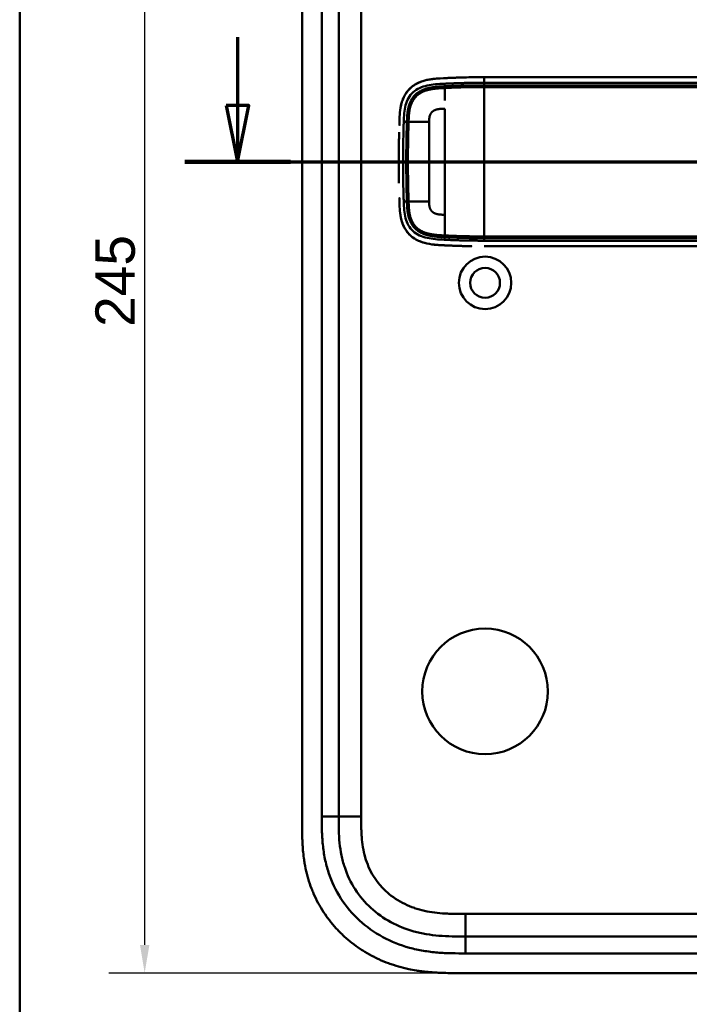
# Model space of a CAD drawing. Header units: millimetres. Extents: x 20 to 833, y 20 to 574.
# Tile 2 of 14: x 20 to 139, y 262 to 437. Entities that reach past the tile are written whole.
import ezdxf

# ---------------------------------------------------------------- set-up
doc = ezdxf.new("R2010")
doc.units = ezdxf.units.MM
doc.header["$LTSCALE"] = 2
for name, color, linetype, lineweight in [('Bemaßungen(DIN)', 7, 'Continuous', 25), ('Schnittansichtslinien(DIN)', 7, 'Continuous', 70), ('Sichtbare Kanten(DIN)', 7, 'Continuous', 50), ('Sichtbare tangentiale Kanten(DIN)', 7, 'Continuous', 50), ('Skizziergeometrie(DIN)', 7, 'Continuous', 50)]:
    doc.layers.add(name, color=color, linetype=linetype, lineweight=lineweight)
doc.styles.add('STANDARD-DIN~0', font='arial.ttf')
doc.dimstyles.new('CAD-LAN', dxfattribs={"dimscale": 2, "dimtxt": 3.5, "dimasz": 2.5, "dimexe": 3.175, "dimexo": 0, "dimgap": 0.8, "dimtad": 1, "dimrnd": 1e-08, "dimtxsty": 'STANDARD-DIN~0', "dimcen": 0.09, "dimdle": 10, "dimclrd": 250, "dimclre": 250, "dimclrt": 250, "dimadec": 0, "dimazin": 2, "dimtfac": 1, "dimtmove": 0, "dimatfit": 3, "dimfxl": 1, "dimtolj": 1, "dimtzin": 0, "dimlwd": 25, "dimlwe": 25, "dimarcsym": 0})

# ---------------------------------------------------------------- blocks, each defined once
blk = doc.blocks.new('Ränder Standardrahmen')
at = {"layer": 'Skizziergeometrie(DIN)', "flags": 128}
blk.add_lwpolyline([(10, 10), (10, 287), (410, 287), (410, 10), (10, 10)], dxfattribs=at)
blk = doc.blocks.new('2DTransSchnitt0')
at = {"layer": 'Schnittansichtslinien(DIN)', "linetype": 'Continuous'}
for p, q in [((29.348, 216.884), (29.348, 210.839)), ((28.348, 210.839), (29.348, 205.839)), ((30.348, 210.839), (28.348, 210.839)), ((29.348, 210.839), (29.348, 205.839)), ((29.348, 205.839), (30.348, 210.839)), ((24.657, 205.839), (153.887, 205.839))]:
    blk.add_line(p, q, dxfattribs=at)
at = {"layer": 'Schnittansichtslinien(DIN)', "linetype": 'Continuous', "lineweight": 140}
blk.add_line((24.657, 205.839), (34.038, 205.839), dxfattribs=at)
at = {"layer": 'Schnittansichtslinien(DIN)', "linetype": 'Continuous', "flags": 128}
blk.add_lwpolyline([(28.348, 210.839), (29.348, 205.839), (30.348, 210.839), (28.348, 210.839)], dxfattribs=at)
at = {"layer": 'Schnittansichtslinien(DIN)'}
blk.add_solid([(28.348, 210.839), (29.348, 205.839), (30.348, 210.839), (28.348, 210.839)], dxfattribs=at)
blk = doc.blocks.new('*D10')
at = {"layer": 'Bemaßungen(DIN)', "color": 250, "linetype": 'Continuous', "lineweight": 25, "true_color": 0x3f3f3f, "transparency": 16777216}
for p, q in [((98.2, 512.68), (35.85, 512.68)), ((42.2, 507.68), (42.2, 272.68)), ((98.2, 267.68), (35.85, 267.68))]:
    blk.add_line(p, q, dxfattribs=at)
at = {"layer": 'Bemaßungen(DIN)', "color": 250, "linetype": 'Continuous', "true_color": 0x3f3f3f, "transparency": 16777216}
for points in [[(41.37, 507.68), (43.04, 507.68), (42.2, 512.68)], [(41.37, 272.68), (43.04, 272.68), (42.2, 267.68)]]:
    blk.add_solid(points, dxfattribs=at)
at = {"layer": 'Defpoints', "color": 0, "linetype": 'Continuous', "transparency": 16777216}
for p in [(98.2, 512.68), (42.2, 267.68), (98.2, 267.68)]:
    blk.add_point(p, dxfattribs=at)
at = {"layer": 'Bemaßungen(DIN)', "color": 250, "linetype": 'Continuous', "lineweight": 25, "true_color": 0x3f3f3f, "transparency": 16777216, "insert": (33.45, 382.36), "char_height": 7, "attachment_point": 1, "rotation": 90, "style": 'STANDARD-DIN~0'}
blk.add_mtext('\\A1;245', dxfattribs=at)

msp = doc.modelspace()

# ---------------------------------------------------------------- linework, layer by layer
at = {"layer": 'Sichtbare Kanten(DIN)'}
for p, q in [((70.163, 485.897), (70.163, 294.466)), ((76.663, 484.897), (76.663, 295.466)), ((229.378, 426.678), (102.526, 426.678)), ((88.689, 414.681), (88.689, 414.681)), ((92.739, 414.681), (92.74, 414.681)), ((88.689, 408.681), (88.689, 408.681)), ((92.74, 408.681), (92.739, 408.681)), ((102.526, 396.678), (229.378, 396.678)), ((99.201, 274.181), (244.125, 274.181)), ((98.202, 267.681), (257.124, 267.681))]:
    msp.add_line(p, q, dxfattribs=at)
for centre, radius in [((102.663, 390.181), 4.65), ((102.663, 390.181), 2.65), ((102.663, 317.681), 11.15)]:
    msp.add_circle(centre, radius, dxfattribs=at)
for centre, radius, start, end in [((102.663, 411.682), 13.8, 106.81616, 106.8165), ((102.663, 411.681), 13.8, 79.06815, 79.07275), ((102.663, 411.681), 14, 75.42748, 75.43284), ((102.663, 411.682), 11.7, 148.01351, 148.01403), ((102.663, 411.681), 11.6, 148.81305, 148.81381), ((102.663, 411.681), 11.5, 149.64582, 149.64689), ((102.663, 411.681), 11.5, 210.35256, 210.35418), ((102.663, 411.681), 11.6, 211.18578, 211.18695), ((102.663, 411.681), 11.7, 211.98569, 211.98649), ((102.663, 411.681), 13.799, 253.28693, 253.28729), ((102.663, 411.681), 13.8, 280.78374, 280.78832), ((102.663, 411.681), 14, 284.46083, 284.46616)]:
    msp.add_arc(centre, radius, start, end, dxfattribs=at)
for points, degree, knots in [([(94.58, 426.468), (93.498, 426.401), (92.41, 426.277), (90.735, 425.686), (90.126, 425.363), (89.072, 424.487), (88.656, 423.969), (87.967, 422.673), (87.768, 421.937), (87.564, 420.708), (87.519, 420.166), (87.491, 419.621)], 3, [-1.1255122, -1.1255122, -1.1255122, -1.1255122, -0.8348812, -0.8348812, -0.6468758, -0.6468758, -0.4644401, -0.4644401, -0.2506566, -0.2506566, -0.0864851, -0.0864851, -0.0864851, -0.0864851]), ([(93.738, 426.402), (93.738, 426.402), (93.739, 426.402), (93.74, 426.402), (93.741, 426.402), (93.745, 426.402), (93.748, 426.402), (93.764, 426.404), (93.777, 426.405), (94.082, 426.435), (94.375, 426.456), (96.235, 426.568), (97.809, 426.62), (100.43, 426.675), (101.478, 426.678), (102.526, 426.678)], 3, [0, 0, 0, 0, 0.00009264, 0.00009264, 0.00046302, 0.00046302, 0.00120364, 0.00120364, 0.00534922, 0.00534922, 0.09385067, 0.09385067, 0.56580638, 0.56580638, 0.8802723, 0.8802723, 0.8802723, 0.8802723]), ([(98.823, 426.64), (98.694, 426.637), (98.387, 426.629), (97.899, 426.614), (97.225, 426.59), (96.525, 426.563), (95.972, 426.538), (95.607, 426.522), (95.416, 426.513), (95.397, 426.512)], 5, [0.37850291, 0.37850291, 0.37850291, 0.37850291, 0.37850291, 0.37850291, 0.44282401, 0.53138881, 0.61995362, 0.70851842, 0.71828181, 0.71828181, 0.71828181, 0.71828181, 0.71828181, 0.71828181]), ([(87.977, 422.537), (87.977, 422.537), (87.977, 422.537), (87.977, 422.537), (87.977, 422.538), (87.977, 422.538), (87.977, 422.538), (87.977, 422.539), (87.977, 422.54), (87.978, 422.542), (87.979, 422.544), (87.982, 422.552), (87.984, 422.559), (87.993, 422.583), (87.999, 422.601), (88.026, 422.675), (88.047, 422.73), (88.09, 422.838), (88.112, 422.891), (88.146, 422.97), (88.157, 422.996), (88.175, 423.036), (88.181, 423.049), (88.19, 423.069), (88.193, 423.075), (88.197, 423.085), (88.199, 423.088), (88.201, 423.093), (88.202, 423.095), (88.203, 423.097), (88.204, 423.098), (88.204, 423.1), (88.204, 423.1), (88.205, 423.101), (88.205, 423.101), (88.205, 423.101), (88.205, 423.101), (88.205, 423.101), (88.205, 423.101), (88.205, 423.102), (88.205, 423.102), (88.205, 423.102)], 3, [0, 0, 0, 0, 0.000029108, 0.000029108, 0.000069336, 0.000069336, 0.000142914, 0.000142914, 0.000363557, 0.000363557, 0.001025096, 0.001025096, 0.003009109, 0.003009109, 0.008960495, 0.008960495, 0.026815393, 0.026815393, 0.044302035, 0.044302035, 0.053052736, 0.053052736, 0.057429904, 0.057429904, 0.059619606, 0.059619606, 0.060715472, 0.060715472, 0.061264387, 0.061264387, 0.061539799, 0.061539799, 0.061678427, 0.061678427, 0.061748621, 0.061748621, 0.061784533, 0.061784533, 0.061803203, 0.061803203, 0.061823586, 0.061823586, 0.061823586, 0.061823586]), ([(87.436, 418.092), (87.436, 418.092), (87.436, 418.092), (87.436, 418.092), (87.436, 418.092), (87.436, 418.092), (87.436, 418.092), (87.437, 418.109), (87.437, 418.127), (87.438, 418.167), (87.439, 418.189), (87.444, 418.334), (87.447, 418.455), (87.454, 418.658), (87.456, 418.74), (87.46, 418.848), (87.461, 418.875), (87.462, 418.911), (87.462, 418.92), (87.463, 418.932), (87.463, 418.935), (87.463, 418.939), (87.463, 418.94), (87.463, 418.941), (87.463, 418.942), (87.463, 418.942), (87.463, 418.943), (87.463, 418.943)], 3, [0, 0, 0, 0, 0.000012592, 0.000012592, 0.000034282, 0.000034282, 0.000102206, 0.000102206, 0.005244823, 0.005244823, 0.012100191, 0.012100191, 0.048663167, 0.048663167, 0.073039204, 0.073039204, 0.081164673, 0.081164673, 0.083873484, 0.083873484, 0.084776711, 0.084776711, 0.085077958, 0.085077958, 0.085178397, 0.085178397, 0.085279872, 0.085279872, 0.085279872, 0.085279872]), ([(87.374, 415.505), (87.374, 415.505), (87.374, 415.505), (87.374, 415.505), (87.374, 415.505), (87.374, 415.506), (87.374, 415.506), (87.374, 415.508), (87.374, 415.509), (87.374, 415.514), (87.374, 415.517), (87.374, 415.532), (87.375, 415.543), (87.375, 415.586), (87.376, 415.618), (87.378, 415.748), (87.38, 415.845), (87.388, 416.233), (87.394, 416.525), (87.402, 416.838), (87.402, 416.861), (87.403, 416.887), (87.403, 416.891), (87.403, 416.898), (87.403, 416.901), (87.403, 416.905), (87.403, 416.906), (87.404, 416.907), (87.404, 416.907), (87.404, 416.908), (87.404, 416.908), (87.404, 416.908)], 3, [0, 0, 0, 0, 0.00003042, 0.00003042, 0.00007044, 0.00007044, 0.00019048, 0.00019048, 0.00055053, 0.00055053, 0.00163058, 0.00163058, 0.00487062, 0.00487062, 0.01459066, 0.01459066, 0.0437507, 0.0437507, 0.13123111, 0.13123111, 0.13788283, 0.13788283, 0.13913003, 0.13913003, 0.14006547, 0.14006547, 0.14024087, 0.14024087, 0.14037254, 0.14037254, 0.14038465, 0.14038465, 0.14038465, 0.14038465]), ([(87.374, 415.505), (87.372, 415.409), (87.37, 415.314), (87.369, 415.219), (87.362, 414.806), (87.356, 414.394), (87.352, 413.983)], 3, [0.32448872, 0.32448872, 0.32448872, 0.32448872, 0.35285696, 0.35285696, 0.35285696, 0.47549945, 0.47549945, 0.47549945, 0.47549945]), ([(87.341, 412.439), (87.34, 412.185), (87.339, 411.932), (87.339, 411.678), (87.339, 411.423), (87.34, 411.168), (87.341, 410.913)], 3, [0.62936601, 0.62936601, 0.62936601, 0.62936601, 0.70537642, 0.70537642, 0.70537642, 0.78178643, 0.78178643, 0.78178643, 0.78178643]), ([(87.341, 412.439), (87.341, 412.439), (87.341, 412.439), (87.341, 412.44), (87.341, 412.44), (87.341, 412.44), (87.341, 412.441), (87.341, 412.442), (87.341, 412.444), (87.341, 412.448), (87.341, 412.452), (87.341, 412.466), (87.341, 412.477), (87.341, 412.52), (87.341, 412.553), (87.342, 412.682), (87.342, 412.78), (87.345, 413.168), (87.347, 413.46), (87.35, 413.806), (87.351, 413.861), (87.351, 413.936), (87.352, 413.957), (87.352, 413.978), (87.352, 413.979), (87.352, 413.98), (87.352, 413.981), (87.352, 413.982), (87.352, 413.982), (87.352, 413.982), (87.352, 413.982), (87.352, 413.983), (87.352, 413.983), (87.352, 413.983), (87.352, 413.983), (87.352, 413.983)], 3, [0, 0, 0, 0, 0.00006794, 0.00006794, 0.00010794, 0.00010794, 0.00022795, 0.00022795, 0.00058796, 0.00058796, 0.00166798, 0.00166798, 0.004908, 0.004908, 0.01462802, 0.01462802, 0.04378804, 0.04378804, 0.13126821, 0.13126821, 0.14767072, 0.14767072, 0.15382171, 0.15382171, 0.15411336, 0.15411336, 0.15425925, 0.15425925, 0.15433228, 0.15433228, 0.15436886, 0.15436886, 0.15438723, 0.15438723, 0.15440595, 0.15440595, 0.15440595, 0.15440595]), ([(87.352, 409.373), (87.352, 409.373), (87.352, 409.373), (87.352, 409.374), (87.352, 409.374), (87.352, 409.374), (87.352, 409.375), (87.352, 409.376), (87.352, 409.378), (87.352, 409.382), (87.352, 409.386), (87.352, 409.4), (87.352, 409.411), (87.351, 409.454), (87.351, 409.487), (87.349, 409.616), (87.349, 409.714), (87.345, 410.102), (87.343, 410.394), (87.342, 410.724), (87.341, 410.761), (87.341, 410.818), (87.341, 410.837), (87.341, 410.866), (87.341, 410.875), (87.341, 410.89), (87.341, 410.894), (87.341, 410.902), (87.341, 410.904), (87.341, 410.907), (87.341, 410.909), (87.341, 410.91), (87.341, 410.911), (87.341, 410.912), (87.341, 410.912), (87.341, 410.913), (87.341, 410.913), (87.341, 410.913), (87.341, 410.913), (87.341, 410.913), (87.341, 410.913), (87.341, 410.913), (87.341, 410.913), (87.341, 410.913)], 3, [0, 0, 0, 0, 0.00007709, 0.00007709, 0.00011709, 0.00011709, 0.0002371, 0.0002371, 0.00059712, 0.00059712, 0.00167714, 0.00167714, 0.00491717, 0.00491717, 0.0146372, 0.0146372, 0.04379722, 0.04379722, 0.13127739, 0.13127739, 0.14267197, 0.14267197, 0.1483693, 0.1483693, 0.15121801, 0.15121801, 0.15264242, 0.15264242, 0.15335469, 0.15335469, 0.15371088, 0.15371088, 0.15388903, 0.15388903, 0.15397816, 0.15397816, 0.15402279, 0.15402279, 0.15404516, 0.15404516, 0.15405641, 0.15405641, 0.15406792, 0.15406792, 0.15406792, 0.15406792]), ([(87.352, 409.373), (87.356, 408.962), (87.362, 408.55), (87.369, 408.138), (87.37, 408.042), (87.372, 407.946), (87.374, 407.851)], 3, [0.93532745, 0.93532745, 0.93532745, 0.93532745, 1.05789587, 1.05789587, 1.05789587, 1.08637381, 1.08637381, 1.08637381, 1.08637381]), ([(87.463, 404.416), (87.463, 404.416), (87.463, 404.416), (87.463, 404.416), (87.463, 404.416), (87.463, 404.417), (87.463, 404.417), (87.463, 404.419), (87.463, 404.42), (87.463, 404.425), (87.463, 404.428), (87.462, 404.443), (87.462, 404.454), (87.46, 404.497), (87.459, 404.529), (87.455, 404.659), (87.452, 404.756), (87.447, 404.926), (87.444, 404.998), (87.44, 405.126), (87.439, 405.18), (87.437, 405.24), (87.437, 405.245), (87.436, 405.254), (87.436, 405.258), (87.436, 405.262), (87.436, 405.263), (87.436, 405.264), (87.436, 405.265), (87.436, 405.265), (87.436, 405.266), (87.436, 405.266), (87.436, 405.266), (87.436, 405.266)], 3, [0, 0, 0, 0, 0.0000685, 0.0000685, 0.000108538, 0.000108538, 0.000228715, 0.000228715, 0.000589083, 0.000589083, 0.00166957, 0.00166957, 0.004910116, 0.004910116, 0.014630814, 0.014630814, 0.043792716, 0.043792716, 0.065662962, 0.065662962, 0.08206584, 0.08206584, 0.083603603, 0.083603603, 0.084757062, 0.084757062, 0.084973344, 0.084973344, 0.085135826, 0.085135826, 0.085162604, 0.085162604, 0.085174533, 0.085174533, 0.085174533, 0.085174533]), ([(94.568, 396.889), (93.372, 396.964), (92.162, 397.109), (90.424, 397.828), (89.85, 398.181), (88.868, 399.106), (88.489, 399.644), (87.909, 400.887), (87.735, 401.563), (87.606, 402.417), (87.586, 402.574), (87.568, 402.733)], 3, [0.0824985, 0.0824985, 0.0824985, 0.0824985, 0.4375462, 0.4375462, 0.6395491, 0.6395491, 0.838061, 0.838061, 1.045951, 1.045951, 1.0928074, 1.0928074, 1.0928074, 1.0928074]), ([(88.202, 400.262), (88.202, 400.262), (88.202, 400.263), (88.201, 400.263), (88.201, 400.263), (88.201, 400.264), (88.201, 400.264), (88.2, 400.265), (88.2, 400.266), (88.198, 400.271), (88.196, 400.274), (88.19, 400.287), (88.186, 400.297), (88.168, 400.336), (88.155, 400.365), (88.104, 400.482), (88.068, 400.571), (88.022, 400.694), (88.009, 400.728), (87.992, 400.774), (87.988, 400.787), (87.982, 400.805), (87.98, 400.81), (87.977, 400.817), (87.976, 400.819), (87.975, 400.823), (87.975, 400.824), (87.974, 400.826), (87.974, 400.827), (87.974, 400.828), (87.974, 400.828), (87.973, 400.828), (87.973, 400.829), (87.973, 400.829), (87.973, 400.829), (87.973, 400.829), (87.973, 400.829), (87.973, 400.829), (87.973, 400.829), (87.973, 400.829)], 3, [0, 0, 0, 0, 0.000053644, 0.000053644, 0.000093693, 0.000093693, 0.000213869, 0.000213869, 0.000574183, 0.000574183, 0.001654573, 0.001654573, 0.00489501, 0.00489501, 0.014615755, 0.014615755, 0.043784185, 0.043784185, 0.054719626, 0.054719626, 0.058820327, 0.058820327, 0.060417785, 0.060417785, 0.061217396, 0.061217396, 0.06161808, 0.06161808, 0.061819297, 0.061819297, 0.061920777, 0.061920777, 0.06197238, 0.06197238, 0.061999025, 0.061999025, 0.062013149, 0.062013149, 0.062029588, 0.062029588, 0.062029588, 0.062029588]), ([(93.697, 396.959), (93.754, 396.953), (93.81, 396.948), (93.867, 396.942), (94.146, 396.916), (94.423, 396.897), (94.703, 396.881)], 3, [1.11173243, 1.11173243, 1.11173243, 1.11173243, 1.12964673, 1.12964673, 1.12964673, 1.21762011, 1.21762011, 1.21762011, 1.21762011]), ([(94.703, 396.88), (94.703, 396.88), (94.703, 396.88), (94.703, 396.881), (94.702, 396.881), (94.702, 396.881), (94.702, 396.881), (94.7, 396.881), (94.699, 396.881), (94.694, 396.881), (94.691, 396.881), (94.677, 396.882), (94.667, 396.883), (94.626, 396.885), (94.595, 396.887), (94.473, 396.895), (94.381, 396.901), (94.152, 396.918), (94.015, 396.929), (93.826, 396.946), (93.775, 396.951), (93.719, 396.957), (93.714, 396.957), (93.706, 396.958), (93.702, 396.959), (93.698, 396.959), (93.698, 396.959), (93.698, 396.959), (93.697, 396.959), (93.697, 396.959), (93.697, 396.959), (93.697, 396.959), (93.697, 396.959), (93.697, 396.959), (93.697, 396.959), (93.697, 396.959)], 3, [0, 0, 0, 0, 0.00003166, 0.00003166, 0.00007175, 0.00007175, 0.00018596, 0.00018596, 0.00052834, 0.00052834, 0.00155512, 0.00155512, 0.00463506, 0.00463506, 0.01387454, 0.01387454, 0.04159373, 0.04159373, 0.08317482, 0.08317482, 0.09876655, 0.09876655, 0.10022823, 0.10022823, 0.10132469, 0.10132469, 0.10142448, 0.10142448, 0.10147482, 0.10147482, 0.10150042, 0.10150042, 0.10151366, 0.10151366, 0.10152856, 0.10152856, 0.10152856, 0.10152856]), ([(95.397, 396.845), (95.397, 396.845), (95.416, 396.844), (95.606, 396.835), (95.972, 396.818), (96.527, 396.793), (97.282, 396.764), (98.088, 396.736), (98.762, 396.717), (99.254, 396.706), (99.569, 396.7), (99.711, 396.697), (99.765, 396.696)], 5, [0, 0, 0, 0, 0, 0, 0.00002286, 0.00969157, 0.09825636, 0.18682115, 0.27538594, 0.36395073, 0.40823312, 0.43566831, 0.43566831, 0.43566831, 0.43566831, 0.43566831, 0.43566831]), ([(100.295, 396.688), (100.295, 396.688), (100.295, 396.688), (100.295, 396.688), (100.295, 396.688), (100.294, 396.688), (100.294, 396.688), (100.294, 396.688), (100.293, 396.688), (100.288, 396.688), (100.282, 396.688), (100.27, 396.689), (100.264, 396.689), (100.239, 396.689), (100.22, 396.689), (100.105, 396.691), (100.008, 396.692), (99.878, 396.694), (99.846, 396.695), (99.803, 396.696), (99.792, 396.696), (99.777, 396.696), (99.774, 396.696), (99.769, 396.696), (99.768, 396.696), (99.766, 396.696), (99.766, 396.696), (99.765, 396.696), (99.765, 396.696), (99.765, 396.696), (99.765, 396.696), (99.765, 396.696)], 3, [0, 0, 0, 0, 0.000010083, 0.000010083, 0.000030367, 0.000030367, 0.000084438, 0.000084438, 0.00022861, 0.00022861, 0.001766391, 0.001766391, 0.003816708, 0.003816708, 0.009284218, 0.009284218, 0.038444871, 0.038444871, 0.048164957, 0.048164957, 0.051405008, 0.051405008, 0.052485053, 0.052485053, 0.052845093, 0.052845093, 0.05296512, 0.05296512, 0.053005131, 0.053005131, 0.053043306, 0.053043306, 0.053043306, 0.053043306]), ([(76.663, 295.466), (76.663, 294.666), (76.665, 293.082), (76.795, 290.776), (77.125, 288.559), (77.872, 285.73), (79.431, 282.451), (82.262, 279.109), (85.846, 276.566), (89.28, 275.204), (92.197, 274.566), (94.463, 274.29), (96.8, 274.183), (98.396, 274.181), (99.201, 274.181)], 3, [41.2275228, 41.2275228, 41.2275228, 41.2275228, 41.4710255, 41.7145268, 41.9580281, 42.2015293, 42.6885319, 43.1755344, 43.662537, 44.1495395, 44.3930408, 44.6365421, 44.8800433, 45.1235454, 45.1235454, 45.1235454, 45.1235454]), ([(70.163, 294.466), (70.163, 294.167), (70.163, 293.569), (70.169, 292.815), (70.181, 292.059), (70.199, 291.45), (70.233, 290.687), (70.271, 290.075), (70.346, 289.157), (70.448, 288.237), (70.659, 286.859), (70.914, 285.642), (71.321, 284.139), (71.721, 282.956), (72.313, 281.512), (72.859, 280.387), (73.629, 279.029), (74.314, 277.984), (75.248, 276.735), (76.056, 275.783), (77.137, 274.66), (78.054, 273.815), (79.262, 272.832), (80.273, 272.104), (81.588, 271.271), (82.677, 270.668), (84.079, 269.995), (85.229, 269.521), (86.696, 269.012), (87.889, 268.671), (89.246, 268.358), (90.157, 268.188), (91.072, 268.047), (91.683, 267.967), (92.446, 267.884), (93.057, 267.829), (93.82, 267.775), (94.429, 267.742), (95.342, 267.707), (96.553, 267.682), (97.604, 267.681), (98.202, 267.681)], 3, [0.00000945, 0.00000945, 0.00000945, 0.00000945, 0.02084254, 0.04167563, 0.05209218, 0.07292527, 0.08334182, 0.10417491, 0.11459146, 0.14584109, 0.16667419, 0.20834037, 0.22917346, 0.27083965, 0.29167274, 0.33333892, 0.35417201, 0.3958382, 0.41667129, 0.45833747, 0.47917057, 0.52083675, 0.54166984, 0.58333603, 0.60416912, 0.6458353, 0.66666839, 0.70833458, 0.72916767, 0.77083385, 0.79166695, 0.82291658, 0.83333313, 0.85416622, 0.86458277, 0.88541586, 0.89583241, 0.9166655, 0.92708204, 0.95833168, 0.99999787, 0.99999787, 0.99999787, 0.99999787])]:
    msp.add_open_spline(points, degree=degree, knots=knots, dxfattribs=at)
for points in [[(88.206, 423.102), (88.12, 422.917), (88.044, 422.729), (87.977, 422.537)], [(87.458, 418.781), (87.457, 418.773), (87.457, 418.766), (87.457, 418.758)], [(87.458, 404.576), (87.457, 404.584), (87.457, 404.591), (87.457, 404.599)], [(87.973, 400.829), (88.04, 400.637), (88.116, 400.447), (88.202, 400.262)]]:
    msp.add_open_spline(points, degree=3, dxfattribs=at)
at = {"layer": 'Sichtbare tangentiale Kanten(DIN)'}
for p, q in [((73.663, 295.466), (73.663, 484.897)), ((80.663, 484.897), (80.663, 295.466)), ((95.51, 425.066), (95.474, 425.525)), ((102.526, 425.688), (102.526, 425.231)), ((88.785, 418.758), (88.218, 418.758)), ((88.785, 404.599), (88.218, 404.599)), ((95.51, 398.291), (95.474, 397.832)), ((102.526, 398.126), (102.526, 397.668)), ((76.663, 295.466), (73.663, 295.466)), ((80.663, 295.466), (76.663, 295.466)), ((99.201, 278.181), (244.125, 278.181)), ((99.201, 274.181), (99.201, 278.181)), ((99.201, 274.181), (99.201, 271.181)), ((244.125, 271.181), (99.201, 271.181))]:
    msp.add_line(p, q, dxfattribs=at)
for centre, major_axis, start_param, end_param in [((95.522, 401.254), (0, 24.076), 0.0832448, 0.4855123), ((95.522, 422.047), (0, -24.021), 5.6792512, 6.0669039)]:
    msp.add_ellipse(centre, major_axis=major_axis, ratio=0.00001, start_param=start_param, end_param=end_param, dxfattribs=at)
for points, degree, knots in [([(93.738, 426.402), (93.273, 426.355), (92.807, 426.289), (92.343, 426.186), (91.837, 426.075), (91.333, 425.919), (90.853, 425.7), (90.372, 425.481), (89.915, 425.199), (89.506, 424.844), (89.098, 424.488), (88.74, 424.06), (88.458, 423.582), (88.366, 423.426), (88.282, 423.266), (88.206, 423.102)], 3, [0.89201073, 0.89201073, 0.89201073, 0.89201073, 1.03883948, 1.03883948, 1.03883948, 1.19916586, 1.19916586, 1.19916586, 1.35949224, 1.35949224, 1.35949224, 1.51981862, 1.51981862, 1.51981862, 1.57193431, 1.57193431, 1.57193431, 1.57193431]), ([(88.218, 418.758), (88.235, 419.277), (88.255, 419.784), (88.301, 420.274), (88.347, 420.765), (88.42, 421.239), (88.54, 421.693), (88.659, 422.146), (88.827, 422.578), (89.054, 422.97), (89.28, 423.362), (89.564, 423.713), (89.899, 424.011), (90.234, 424.31), (90.618, 424.555), (91.038, 424.751), (91.458, 424.947), (91.913, 425.092), (92.385, 425.198), (92.857, 425.305), (93.346, 425.373), (93.844, 425.42), (94.343, 425.468), (94.852, 425.495), (95.38, 425.52), (95.41, 425.522), (95.441, 425.523), (95.472, 425.525)], 3, [0, 0, 0, 0, 0.159971, 0.159971, 0.159971, 0.3202974, 0.3202974, 0.3202974, 0.4806238, 0.4806238, 0.4806238, 0.6409502, 0.6409502, 0.6409502, 0.8012765, 0.8012765, 0.8012765, 0.9616029, 0.9616029, 0.9616029, 1.1219293, 1.1219293, 1.1219293, 1.2822557, 1.2822557, 1.2822557, 1.2916213, 1.2916213, 1.2916213, 1.2916213]), ([(95.51, 425.066), (95.509, 425.066), (95.238, 425.053), (94.701, 425.025), (93.904, 424.974), (92.849, 424.851), (91.532, 424.489), (90.359, 423.796), (89.483, 422.732), (89.004, 421.432), (88.856, 420.365), (88.814, 419.558), (88.794, 419.025), (88.785, 418.758)], 5, [0, 0, 0, 0, 0, 0, 0.0004489, 0.1333037, 0.2661584, 0.3990131, 0.5318678, 0.6647225, 0.7975772, 0.9304319, 1.0644705, 1.0644705, 1.0644705, 1.0644705, 1.0644705, 1.0644705]), ([(89.08, 418.758), (89.089, 419.022), (89.108, 419.549), (89.15, 420.336), (89.295, 421.361), (89.748, 422.578), (90.558, 423.558), (91.65, 424.209), (92.908, 424.557), (93.935, 424.678), (94.72, 424.729), (95.253, 424.756), (95.522, 424.769)], 5, [18.8826218, 18.8826218, 18.8826218, 18.8826218, 18.8826218, 18.8826218, 19.0154411, 19.1482958, 19.2811505, 19.4140052, 19.5468599, 19.6797147, 19.8125694, 19.9453572, 19.9453572, 19.9453572, 19.9453572, 19.9453572, 19.9453572]), ([(95.473, 425.525), (95.474, 425.525), (95.65, 425.533), (96.005, 425.549), (96.549, 425.574), (97.286, 425.602), (98.197, 425.634), (99.085, 425.658), (99.957, 425.675), (100.832, 425.685), (101.52, 425.688), (102.007, 425.688), (102.343, 425.688), (102.526, 425.688)], 5, [0.00008405, 0.00008405, 0.00008405, 0.00008405, 0.00008405, 0.00008405, 0.00030268, 0.08886749, 0.17743229, 0.26599709, 0.35456189, 0.4431267, 0.5316915, 0.6202563, 0.7088211, 0.7088211, 0.7088211, 0.7088211, 0.7088211, 0.7088211]), ([(102.526, 425.231), (102.358, 425.231), (102.017, 425.23), (101.502, 425.23), (100.815, 425.23), (99.954, 425.215), (99.083, 425.202), (98.2, 425.175), (97.306, 425.145), (96.582, 425.115), (96.043, 425.091), (95.687, 425.074), (95.51, 425.066)], 5, [0, 0, 0, 0, 0, 0, 0.08482586, 0.17256087, 0.26029588, 0.3480309, 0.43576591, 0.52350093, 0.61123594, 0.69852104, 0.69852104, 0.69852104, 0.69852104, 0.69852104, 0.69852104]), ([(95.522, 424.769), (95.522, 424.769), (95.699, 424.778), (96.056, 424.794), (96.595, 424.818), (97.316, 424.849), (98.211, 424.878), (99.089, 424.905), (99.96, 424.919), (100.813, 424.933), (101.496, 424.934), (102.007, 424.934), (102.345, 424.934), (102.509, 424.934)], 5, [19.94535764, 19.94535764, 19.94535764, 19.94535764, 19.94535764, 19.94535764, 19.94542406, 20.03315907, 20.12089408, 20.2086291, 20.29636411, 20.38409913, 20.47183414, 20.55956915, 20.64266413, 20.64266413, 20.64266413, 20.64266413, 20.64266413, 20.64266413]), ([(102.518, 424.934), (102.525, 424.934), (105.67, 424.935), (112.006, 424.934), (121.561, 424.935), (134.239, 424.934), (150.089, 424.935), (165.956, 424.934), (181.809, 424.934), (196.076, 424.934), (208.766, 424.934), (218.28, 424.934), (224.62, 424.934), (227.792, 424.934), (229.378, 424.934)], 5, [20.6435054, 20.6435054, 20.6435054, 20.6435054, 20.6435054, 20.6435054, 20.6473042, 22.2329473, 23.8185904, 25.4042335, 26.9898766, 28.5755197, 30.1611628, 31.7468058, 32.5396274, 33.3326459, 33.3326459, 33.3326459, 33.3326459, 33.3326459, 33.3326459]), ([(102.526, 425.688), (107.82, 425.688), (113.096, 425.688), (118.38, 425.688), (137.729, 425.688), (157.077, 425.688), (176.443, 425.688), (189.448, 425.688), (202.413, 425.688), (215.424, 425.688), (220.073, 425.688), (224.733, 425.688), (229.378, 425.688)], 3, [0, 0, 0, 0, 1.5856418, 1.5856418, 1.5856418, 7.3915416, 7.3915416, 7.3915416, 11.2904322, 11.2904322, 11.2904322, 12.683632, 12.683632, 12.683632, 12.683632]), ([(229.377, 425.231), (229.376, 425.231), (227.791, 425.231), (224.62, 425.231), (218.279, 425.231), (208.766, 425.231), (196.076, 425.231), (181.809, 425.231), (165.956, 425.231), (150.089, 425.231), (134.233, 425.231), (121.557, 425.231), (112.004, 425.23), (105.67, 425.232), (102.526, 425.231)], 5, [0, 0, 0, 0, 0, 0, 0.0001149, 0.7929364, 1.585758, 3.1714011, 4.7570442, 6.3426873, 7.9283304, 9.5139735, 11.0996166, 12.6881676, 12.6881676, 12.6881676, 12.6881676, 12.6881676, 12.6881676]), ([(87.977, 422.537), (87.92, 422.374), (87.869, 422.21), (87.825, 422.044), (87.682, 421.51), (87.6, 420.969), (87.549, 420.431), (87.501, 419.931), (87.48, 419.435), (87.463, 418.943)], 3, [1.63041697, 1.63041697, 1.63041697, 1.63041697, 1.680145, 1.680145, 1.680145, 1.84047137, 1.84047137, 1.84047137, 1.98948416, 1.98948416, 1.98948416, 1.98948416]), ([(88.218, 404.599), (88.217, 404.624), (88.216, 404.651), (88.215, 404.677), (88.206, 404.963), (88.197, 405.252), (88.188, 405.543), (88.18, 405.833), (88.172, 406.125), (88.165, 406.417), (88.15, 407.002), (88.138, 407.589), (88.128, 408.176), (88.082, 410.937), (88.091, 413.667), (88.153, 416.424), (88.156, 416.596), (88.16, 416.768), (88.165, 416.939), (88.172, 417.232), (88.18, 417.523), (88.188, 417.814), (88.197, 418.104), (88.206, 418.393), (88.215, 418.68), (88.216, 418.706), (88.217, 418.732), (88.218, 418.758)], 3, [0, 0, 0, 0, 0.0080362, 0.0080362, 0.0080362, 0.096166, 0.096166, 0.096166, 0.1842959, 0.1842959, 0.1842959, 0.3605556, 0.3605556, 0.3605556, 1.1901476, 1.1901476, 1.1901476, 1.2418542, 1.2418542, 1.2418542, 1.3299841, 1.3299841, 1.3299841, 1.418114, 1.418114, 1.418114, 1.4261482, 1.4261482, 1.4261482, 1.4261482]), ([(88.785, 418.758), (88.785, 418.758), (88.773, 418.405), (88.753, 417.701), (88.72, 416.632), (88.696, 415.221), (88.67, 413.448), (88.666, 411.678), (88.67, 409.909), (88.696, 408.135), (88.72, 406.724), (88.753, 405.656), (88.773, 404.951), (88.785, 404.599)], 5, [0.0000012, 0.0000012, 0.0000012, 0.0000012, 0.0000012, 0.0000012, 0.0000376, 0.1769417, 0.3538457, 0.5307497, 0.7076537, 0.8845577, 1.0614618, 1.2383658, 1.415305, 1.415305, 1.415305, 1.415305, 1.415305, 1.415305]), ([(89.08, 404.599), (89.08, 404.599), (89.08, 404.601), (89.068, 404.955), (89.048, 405.663), (89.015, 406.729), (88.99, 408.142), (88.964, 409.912), (88.96, 411.678), (88.964, 413.445), (88.99, 415.217), (89.015, 416.63), (89.048, 417.696), (89.068, 418.404), (89.08, 418.758)], 5, [17.4648757, 17.4648757, 17.4648757, 17.4648757, 17.4648757, 17.4648757, 17.4649058, 17.4661327, 17.6430367, 17.8199407, 17.9968447, 18.1737487, 18.3506528, 18.5275568, 18.7044608, 18.8826218, 18.8826218, 18.8826218, 18.8826218, 18.8826218, 18.8826218]), ([(87.463, 404.416), (87.48, 403.923), (87.501, 403.426), (87.549, 402.925), (87.6, 402.387), (87.682, 401.846), (87.825, 401.312), (87.868, 401.15), (87.918, 400.989), (87.973, 400.829)], 3, [0.01848073, 0.01848073, 0.01848073, 0.01848073, 0.1676881, 0.1676881, 0.1676881, 0.32801454, 0.32801454, 0.32801454, 0.37673844, 0.37673844, 0.37673844, 0.37673844]), ([(95.474, 397.832), (95.442, 397.833), (95.411, 397.835), (95.379, 397.836), (94.851, 397.861), (94.343, 397.889), (93.845, 397.936), (93.347, 397.984), (92.858, 398.052), (92.385, 398.158), (91.913, 398.265), (91.458, 398.41), (91.038, 398.606), (90.618, 398.801), (90.234, 399.047), (89.899, 399.345), (89.565, 399.644), (89.28, 399.994), (89.054, 400.386), (88.827, 400.778), (88.659, 401.21), (88.54, 401.664), (88.42, 402.117), (88.347, 402.592), (88.301, 403.083), (88.255, 403.572), (88.235, 404.079), (88.218, 404.598)], 3, [36.6222122, 36.6222122, 36.6222122, 36.6222122, 36.6318135, 36.6318135, 36.6318135, 36.79214, 36.79214, 36.79214, 36.9524664, 36.9524664, 36.9524664, 37.1127929, 37.1127929, 37.1127929, 37.2731193, 37.2731193, 37.2731193, 37.4334457, 37.4334457, 37.4334457, 37.5937722, 37.5937722, 37.5937722, 37.7540986, 37.7540986, 37.7540986, 37.9140671, 37.9140671, 37.9140671, 37.9140671]), ([(88.785, 404.599), (88.785, 404.596), (88.794, 404.329), (88.814, 403.796), (88.856, 402.989), (89.005, 401.921), (89.484, 400.622), (90.362, 399.559), (91.535, 398.866), (92.853, 398.505), (93.907, 398.382), (94.704, 398.331), (95.24, 398.304), (95.51, 398.291)], 5, [18.8815067, 18.8815067, 18.8815067, 18.8815067, 18.8815067, 18.8815067, 18.8826968, 19.0156183, 19.1485397, 19.2814612, 19.4143827, 19.5473042, 19.6802257, 19.8131472, 19.9459825, 19.9459825, 19.9459825, 19.9459825, 19.9459825, 19.9459825]), ([(95.522, 398.587), (95.254, 398.6), (94.722, 398.628), (93.937, 398.678), (92.911, 398.799), (91.653, 399.146), (90.56, 399.796), (89.749, 400.777), (89.295, 401.994), (89.15, 403.019), (89.108, 403.807), (89.089, 404.334), (89.08, 404.599)], 5, [0, 0, 0, 0, 0, 0, 0.1323154, 0.2652369, 0.3981584, 0.5310799, 0.6640014, 0.7969228, 0.9298443, 1.0627357, 1.0627357, 1.0627357, 1.0627357, 1.0627357, 1.0627357]), ([(88.202, 400.262), (88.279, 400.096), (88.364, 399.933), (88.458, 399.775), (88.74, 399.297), (89.098, 398.868), (89.506, 398.513), (89.915, 398.158), (90.372, 397.875), (90.852, 397.656), (91.333, 397.438), (91.836, 397.282), (92.343, 397.17), (92.793, 397.071), (93.245, 397.006), (93.697, 396.959)], 3, [0.43542627, 0.43542627, 0.43542627, 0.43542627, 0.48834098, 0.48834098, 0.48834098, 0.64866741, 0.64866741, 0.64866741, 0.80899385, 0.80899385, 0.80899385, 0.96932029, 0.96932029, 0.96932029, 1.11173243, 1.11173243, 1.11173243, 1.11173243]), ([(102.526, 398.423), (102.358, 398.423), (102.018, 398.423), (101.504, 398.423), (100.818, 398.423), (99.962, 398.438), (99.092, 398.451), (98.214, 398.478), (97.319, 398.507), (96.597, 398.538), (96.057, 398.562), (95.7, 398.578), (95.522, 398.587)], 5, [15.70314896, 15.70314896, 15.70314896, 15.70314896, 15.70314896, 15.70314896, 15.78784381, 15.87551383, 15.96318385, 16.05085387, 16.13852389, 16.22619391, 16.31386394, 16.40213792, 16.40213792, 16.40213792, 16.40213792, 16.40213792, 16.40213792]), ([(229.377, 398.422), (226.734, 398.422), (224.092, 398.422), (218.807, 398.422), (216.165, 398.422), (208.236, 398.422), (202.95, 398.422), (192.378, 398.422), (187.093, 398.422), (176.524, 398.422), (171.239, 398.422), (160.667, 398.422), (155.379, 398.422), (144.807, 398.422), (139.524, 398.422), (128.958, 398.422), (123.672, 398.422), (113.08, 398.422), (107.765, 398.421), (102.526, 398.422)], 3, [3.0147053, 3.0147053, 3.0147053, 3.0147053, 3.8078678, 3.8078678, 4.6006882, 4.6006882, 6.186329, 6.186329, 7.7719698, 7.7719698, 9.3576106, 9.3576106, 10.9432514, 10.9432514, 12.5288922, 12.5288922, 14.114533, 14.114533, 15.703149, 15.703149, 15.703149, 15.703149]), ([(102.518, 397.668), (102.238, 397.668), (101.959, 397.668), (101.68, 397.669), (101.535, 397.669), (101.39, 397.669), (101.245, 397.67), (101.101, 397.671), (100.957, 397.672), (100.812, 397.673), (100.667, 397.674), (100.522, 397.676), (100.377, 397.677), (100.232, 397.679), (100.088, 397.681), (99.943, 397.683), (99.799, 397.686), (99.654, 397.688), (99.509, 397.691), (99.364, 397.694), (99.219, 397.697), (99.073, 397.7), (98.781, 397.707), (98.488, 397.715), (98.19, 397.724), (97.893, 397.734), (97.591, 397.744), (97.287, 397.755), (96.983, 397.766), (96.676, 397.778), (96.372, 397.791), (96.067, 397.804), (95.767, 397.818), (95.474, 397.832)], 3, [35.91738638, 35.91738638, 35.91738638, 35.91738638, 36.00219131, 36.00219131, 36.00219131, 36.0464737, 36.0464737, 36.0464737, 36.0907561, 36.0907561, 36.0907561, 36.13503849, 36.13503849, 36.13503849, 36.17932089, 36.17932089, 36.17932089, 36.22360328, 36.22360328, 36.22360328, 36.26788568, 36.26788568, 36.26788568, 36.35645047, 36.35645047, 36.35645047, 36.44501526, 36.44501526, 36.44501526, 36.53358005, 36.53358005, 36.53358005, 36.62221221, 36.62221221, 36.62221221, 36.62221221]), ([(95.51, 398.291), (95.51, 398.291), (95.688, 398.282), (96.045, 398.266), (96.585, 398.242), (97.309, 398.211), (98.204, 398.182), (99.086, 398.154), (99.956, 398.141), (100.814, 398.127), (101.497, 398.126), (102.008, 398.126), (102.346, 398.126), (102.511, 398.126)], 5, [19.94598273, 19.94598273, 19.94598273, 19.94598273, 19.94598273, 19.94598273, 19.94606864, 20.03373866, 20.12140868, 20.2090787, 20.29674872, 20.38441874, 20.47208877, 20.55975879, 20.64297049, 20.64297049, 20.64297049, 20.64297049, 20.64297049, 20.64297049]), ([(102.519, 398.126), (102.526, 398.126), (105.672, 398.125), (112.007, 398.126), (121.562, 398.125), (134.239, 398.126), (150.089, 398.125), (165.956, 398.126), (181.809, 398.125), (196.076, 398.126), (208.767, 398.125), (218.281, 398.125), (224.621, 398.125), (227.792, 398.125), (229.378, 398.125)], 5, [20.6437384, 20.6437384, 20.6437384, 20.6437384, 20.6437384, 20.6437384, 20.6474288, 22.2330696, 23.8187104, 25.4043512, 26.989992, 28.5756328, 30.1612736, 31.7469144, 32.5397348, 33.3329244, 33.3329244, 33.3329244, 33.3329244, 33.3329244, 33.3329244]), ([(229.378, 397.668), (219.422, 397.668), (209.438, 397.668), (199.491, 397.668), (179.062, 397.668), (158.588, 397.668), (138.15, 397.668), (131.566, 397.668), (124.975, 397.668), (118.378, 397.668), (113.073, 397.668), (107.758, 397.667), (102.526, 397.668)], 3, [23.2299829, 23.2299829, 23.2299829, 23.2299829, 26.2168354, 26.2168354, 26.2168354, 32.3515912, 32.3515912, 32.3515912, 34.3279835, 34.3279835, 34.3279835, 35.9173864, 35.9173864, 35.9173864, 35.9173864]), ([(99.201, 271.181), (98.396, 271.181), (96.749, 271.182), (94.225, 271.296), (91.703, 271.603), (88.386, 272.326), (84.408, 273.9), (80.216, 276.871), (76.883, 280.804), (75.045, 284.672), (74.179, 287.962), (73.805, 290.485), (73.664, 293.019), (73.663, 294.666), (73.663, 295.466)], 3, [41.2275225, 41.2275225, 41.2275225, 41.2275225, 41.4710252, 41.7145264, 41.9580277, 42.201529, 42.6885315, 43.1755341, 43.6625366, 44.1495392, 44.3930404, 44.6365417, 44.880043, 45.123546, 45.123546, 45.123546, 45.123546]), ([(80.663, 295.466), (80.663, 295.231), (80.663, 294.995), (80.664, 294.76), (80.664, 294.616), (80.665, 294.472), (80.666, 294.329), (80.666, 294.257), (80.667, 294.185), (80.668, 294.113), (80.669, 293.969), (80.671, 293.826), (80.674, 293.682), (80.675, 293.606), (80.676, 293.53), (80.678, 293.453), (80.68, 293.377), (80.682, 293.301), (80.684, 293.225), (80.688, 293.072), (80.693, 292.92), (80.7, 292.762), (80.712, 292.454), (80.728, 292.16), (80.751, 291.855), (80.751, 291.848), (80.752, 291.84), (80.752, 291.833), (80.798, 291.216), (80.864, 290.627), (80.96, 290.038), (80.962, 290.029), (80.963, 290.02), (80.965, 290.011), (81.063, 289.413), (81.194, 288.822), (81.358, 288.252), (81.361, 288.242), (81.364, 288.231), (81.367, 288.221)], 3, [0, 0, 0, 0, 0.07060207, 0.07060207, 0.07060207, 0.11373454, 0.11373454, 0.11373454, 0.13530078, 0.13530078, 0.13530078, 0.17843325, 0.17843325, 0.17843325, 0.20129346, 0.20129346, 0.20129346, 0.22415366, 0.22415366, 0.22415366, 0.26987408, 0.26987408, 0.26987408, 0.35911937, 0.35911937, 0.35911937, 0.36131491, 0.36131491, 0.36131491, 0.54166811, 0.54166811, 0.54166811, 0.54438603, 0.54438603, 0.54438603, 0.72751094, 0.72751094, 0.72751094, 0.73075248, 0.73075248, 0.73075248, 0.73075248]), ([(81.367, 288.221), (81.537, 287.631), (81.745, 287.059), (81.987, 286.509), (82.236, 285.945), (82.53, 285.391), (82.859, 284.866), (83.19, 284.338), (83.563, 283.83), (83.967, 283.355), (84.373, 282.88), (84.817, 282.429), (85.286, 282.015), (85.754, 281.602), (86.253, 281.221), (86.774, 280.875), (87.293, 280.531), (87.838, 280.221), (88.397, 279.948), (88.956, 279.675), (89.537, 279.437), (90.124, 279.236), (90.127, 279.234), (90.13, 279.233), (90.134, 279.232), (90.713, 279.034), (91.31, 278.868), (91.909, 278.734), (91.914, 278.733), (91.92, 278.731), (91.925, 278.73), (92.515, 278.599), (93.107, 278.498), (93.707, 278.42), (93.716, 278.419), (93.726, 278.418), (93.735, 278.417), (94.328, 278.341), (94.916, 278.289), (95.533, 278.253), (95.541, 278.253), (95.548, 278.252), (95.555, 278.252), (95.861, 278.234), (96.155, 278.222), (96.456, 278.212), (96.766, 278.201), (97.075, 278.195), (97.382, 278.19), (97.991, 278.181), (98.596, 278.181), (99.201, 278.181)], 3, [0, 0, 0, 0, 0.1818471, 0.1818471, 0.1818471, 0.3687122, 0.3687122, 0.3687122, 0.5566899, 0.5566899, 0.5566899, 0.7451003, 0.7451003, 0.7451003, 0.9328992, 0.9328992, 0.9328992, 1.1203708, 1.1203708, 1.1203708, 1.3077792, 1.3077792, 1.3077792, 1.3088638, 1.3088638, 1.3088638, 1.4939899, 1.4939899, 1.4939899, 1.4956398, 1.4956398, 1.4956398, 1.6777905, 1.6777905, 1.6777905, 1.6806002, 1.6806002, 1.6806002, 1.8606637, 1.8606637, 1.8606637, 1.8628262, 1.8628262, 1.8628262, 1.9520853, 1.9520853, 1.9520853, 2.0438684, 2.0438684, 2.0438684, 2.2253748, 2.2253748, 2.2253748, 2.2253748])]:
    msp.add_open_spline(points, degree=degree, knots=knots, dxfattribs=at)
for points, degree in [([(102.526, 426.678), (102.526, 426.678), (102.526, 426.678), (102.526, 426.458), (102.526, 426.092), (102.526, 425.688)], 5), ([(102.526, 424.934), (102.524, 422.785), (102.523, 415.906), (102.523, 407.451), (102.524, 400.571), (102.526, 398.423)], 5), ([(92.739, 418.758), (92.742, 419.423), (92.731, 419.998), (92.983, 420.511), (93.404, 420.88), (94.041, 421.084), (94.723, 421.076), (95.522, 421.078)], 7), ([(95.522, 421.078), (95.522, 418.003), (95.522, 413.901), (95.522, 409.456), (95.522, 405.353), (95.522, 402.278)], 5), ([(89.08, 418.758), (89.831, 418.758), (90.565, 418.758), (91.289, 418.758), (92.011, 418.758), (92.739, 418.758)], 5), ([(92.739, 404.599), (92.739, 407.428), (92.739, 410.262), (92.74, 413.094), (92.739, 415.928), (92.739, 418.758)], 5), ([(89.08, 404.599), (89.831, 404.599), (90.565, 404.599), (91.289, 404.599), (92.011, 404.599), (92.739, 404.599)], 5), ([(92.739, 404.599), (92.741, 403.934), (92.731, 403.357), (92.982, 402.847), (93.405, 402.475), (94.04, 402.272), (94.723, 402.28), (95.522, 402.278)], 7), ([(94.703, 396.881), (94.933, 396.867), (95.164, 396.856), (95.397, 396.845)], 3)]:
    msp.add_open_spline(points, degree=degree, dxfattribs=at)

# ---------------------------------------------------------------- block references
at = {"xscale": 2, "yscale": 2, "zscale": 2}
msp.add_blockref('Ränder Standardrahmen', (0, 0), dxfattribs=at)
at = {"layer": 'Schnittansichtslinien(DIN)', "xscale": 2, "yscale": 2, "zscale": 2}
msp.add_blockref('2DTransSchnitt0', (0, 0), dxfattribs=at)

# ---------------------------------------------------------------- dimensions: what is measured, and where the dimension line sits
at = {"layer": 'Bemaßungen(DIN)', "color": 250, "linetype": 'Continuous', "lineweight": 25, "true_color": 0x3f3f3f}
dim = msp.add_linear_dim(base=(42.202, 267.681), p1=(98.202, 512.681), p2=(98.202, 267.681), angle=90, dimstyle='CAD-LAN', override={"dimgap": 0.8, "dimdec": 2, "dimtol": 0, "dimlim": 0, "dimtp": 0, "dimtm": 0, "dimtdec": 2, "dimtofl": 0, "dimatfit": 1}, dxfattribs=at)
dim.commit()
dim.dimension.update_dxf_attribs({"geometry": '*D10', "text_midpoint": (42.202, 390.181), "dimtype": 160})

doc.saveas('drawing.dxf')
